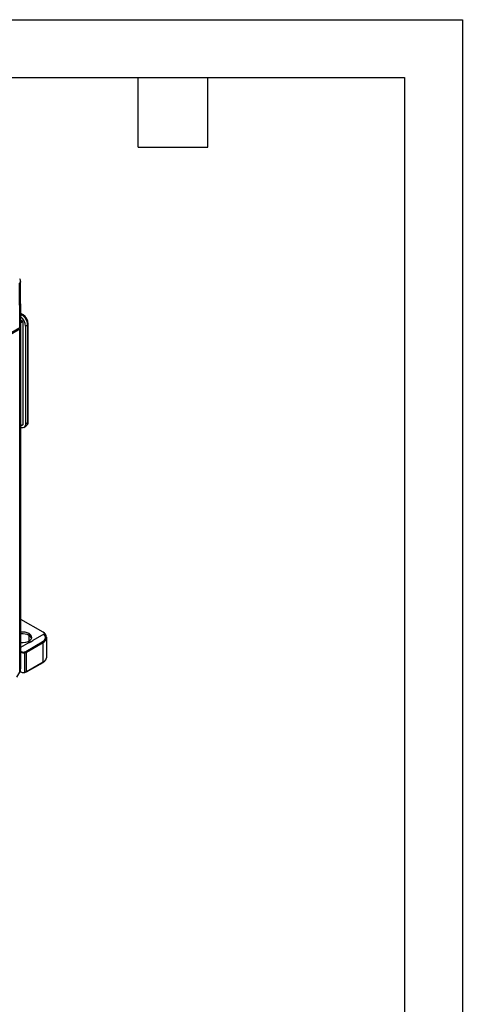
# Model space of a CAD drawing. Header units: millimetres. Extents: x 0 to 629, y 0 to 486.
# Tile 16 of 16: x 519 to 629, y 243 to 486. Entities that reach past the tile are written whole.
import ezdxf

# ---------------------------------------------------------------- set-up
doc = ezdxf.new("R2010")
doc.units = ezdxf.units.MM
doc.header["$LTSCALE"] = 2.25
doc.layers.add('TEXT', color=140, linetype='Continuous', lineweight=25)

msp = doc.modelspace()

# ---------------------------------------------------------------- linework, layer by layer
at = {"color": 7, "linetype": 'Continuous'}
for p, q in [((0.01, 485.78), (628.66, 485.78)), ((628.66, 485.78), (628.66, 0.01))]:
    msp.add_line(p, q, dxfattribs=at)
for p, q in [((519.39, 409.85), (519.3, 420.81)), ((519.68, 410.25), (519.6, 421.22)), ((520.16, 412.99), (519.66, 413.27)), ((519.66, 413.11), (519.91, 412.96)), ((519.66, 412.82), (519.91, 412.96)), ((520.16, 412.98), (520.2, 412.95)), ((519.67, 411.68), (519.95, 411.52)), ((519.67, 411.68), (519.67, 411.68)), ((519.67, 411.68), (519.67, 411.68)), ((519.95, 411.52), (519.67, 411.35)), ((520.1, 411.27), (519.67, 411.03)), ((520.1, 411.27), (520.1, 385.88)), ((520.8, 410.21), (521.32, 410.51)), ((521.32, 410.51), (521.32, 386.42)), ((521.46, 410.72), (521.46, 410.77)), ((521.47, 386.63), (521.47, 410.72)), ((519.39, 409.44), (419.69, 351.88)), ((475.55, 384.54), (519.39, 409.85)), ((519.39, 324.84), (519.39, 409.44)), ((519.68, 325.83), (519.68, 409.85)), ((520.8, 410.21), (520.8, 386.12)), ((520.8, 386.12), (521.32, 386.42)), ((521.46, 386.63), (521.46, 386.68)), ((520.1, 385.88), (519.68, 385.64)), ((519.68, 385.57), (520.05, 385.79)), ((520.39, 385.21), (520.91, 385.51)), ((525.12, 334.68), (519.68, 337.82)), ((521.69, 332.5), (521.69, 334.34)), ((521.69, 332.5), (521.69, 333.9)), ((525.34, 334.24), (522.62, 332.67)), ((526.03, 328.54), (526.03, 333.42)), ((519.68, 330.98), (521.39, 331.96)), ((521.02, 329.78), (525.12, 332.15)), ((521.39, 331.96), (522.33, 332.49)), ((522.33, 332.49), (522.62, 332.67)), ((525.12, 327.27), (525.12, 332.15)), ((519.68, 329.94), (519.71, 329.93)), ((520.63, 324.76), (520.63, 329.64)), ((521.02, 324.9), (521.02, 329.78)), ((525.12, 327.27), (521.02, 324.9)), ((521.02, 324.88), (525.12, 327.25)), ((525.12, 327.27), (525.12, 327.25)), ((518.68, 323.62), (519.39, 324.84)), ((519.6, 324.9), (519.45, 324.99)), ((519.45, 324.97), (519.6, 324.88)), ((519.6, 324.9), (519.6, 325.35)), ((519.6, 324.9), (519.6, 324.88)), ((521.02, 324.9), (521.02, 324.88))]:
    msp.add_line(p, q)
at = {"flags": 128}
for points in [[(519.6, 421.22), (519.52, 421), (519.3, 420.81)], [(521.32, 386.42), (521.21, 385.86), (520.91, 385.51), (520.91, 385.51)], [(520.8, 386.12), (520.78, 385.82), (520.7, 385.56), (520.56, 385.35), (520.39, 385.21), (520.17, 385.13), (519.93, 385.12), (519.68, 385.17)], [(519.68, 332.14), (520.26, 332.12), (520.88, 332.2), (521.44, 332.38), (521.9, 332.64), (522.2, 332.96), (522.34, 333.32), (522.29, 333.69), (522.07, 334.04), (521.69, 334.34)], [(524.91, 332.27), (525.47, 332.74), (525.72, 333.33), (525.64, 333.81), (525.34, 334.24)], [(525.34, 334.24), (525.39, 334.26), (525.44, 334.25), (525.45, 334.24)], [(520.84, 329.93), (523.12, 331.24), (524.91, 332.27)], [(522.1, 332.26), (521.72, 332.08), (521.39, 331.96)], [(522.1, 332.26), (522.28, 332.38), (522.41, 332.48)], [(522.62, 332.67), (522.51, 332.56), (522.41, 332.48)], [(520.63, 329.64), (520.86, 329.71), (521.02, 329.78)], [(525.12, 327.25), (525.79, 327.83), (526.03, 328.52), (526.02, 328.54)], [(519.39, 324.84), (519.6, 325.32), (519.68, 325.83)], [(521.02, 324.9), (520.81, 324.81), (520.63, 324.76)]]:
    msp.add_lwpolyline(points, dxfattribs=at)
for centre, radius, start, end in [((518.6, 421.21), 1, 0, 40.4688), ((520.05, 412.79), 0.22, 60.7301, 129.7241), ((518.25, 410.37), 3.07, 2.6055, 57.3945), ((518.73, 410.65), 2.73, 2.6055, 57.3945), ((517.67, 410.05), 3.13, 2.9365, 50.6207), ((519.79, 411.26), 0.307, 2.6055, 57.3945), ((521.24, 410.72), 0.22, 290.2674, 359.2697), ((519.23, 410.27), 0.448, 290.9543, 359.0371), ((519.24, 409.84), 0.43, 290.2287, 31.4621), ((520.3, 386.52), 1.17, 300.5485, 5.0262), ((521.24, 386.63), 0.22, 290.2674, 359.2697), ((520, 385.87), 0.0959, 304.0564, 7.2558), ((520.1, 331.27), 3.45, 62.7111, 97.0303), ((520.11, 330.86), 3.42, 62.54, 97.2014), ((521.12, 332.75), 1.27, 20.299, 63.4918), ((524.64, 333.42), 1.36, 290.7834, 69.2166), ((520.31, 331.11), 1.5, 245.0509, 282.0788), ((520.28, 331.02), 1.23, 242.6065, 297.3867), ((524.48, 328.69), 1.56, 294.3747, 354.3052), ((520.31, 326.27), 1.54, 242.5984, 281.8786), ((520.31, 326.23), 1.52, 242.278, 297.7182)]:
    msp.add_arc(centre, radius, start, end)
at = {"layer": 'TEXT'}
for p, q in [((14.29, 471.49), (614.36, 471.49)), ((548.64, 454.34), (548.64, 471.49)), ((565.78, 454.34), (565.78, 471.49)), ((614.36, 471.49), (614.36, 14.29)), ((548.64, 454.34), (565.78, 454.34))]:
    msp.add_line(p, q, dxfattribs=at)

doc.saveas('drawing.dxf')
